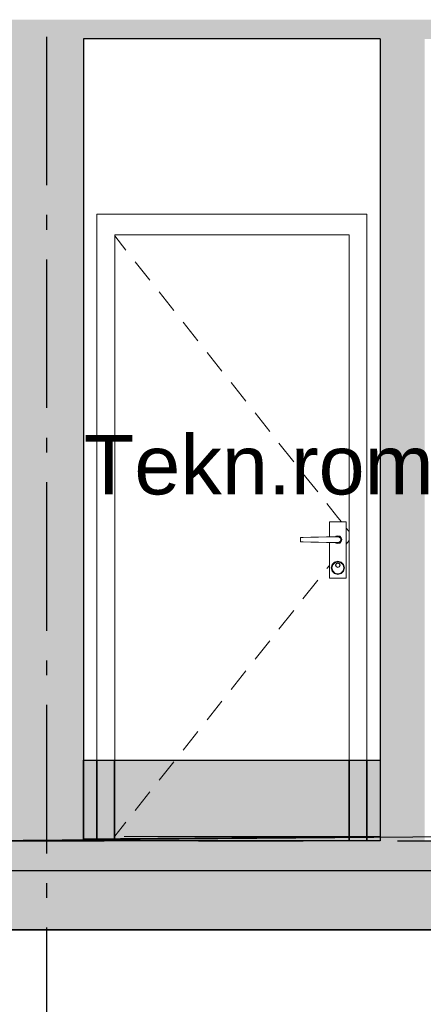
# Model space of a CAD drawing. Header units: millimetres. Extents: x 165469 to 203387225, y -6480348228 to 105421.
# Tile 33 of 67: x 203337847 to 203339207, y -6480310657 to -6480307341. Entities that reach past the tile are written whole.
import ezdxf
from ezdxf.enums import TextEntityAlignment as Align

# ---------------------------------------------------------------- set-up
doc = ezdxf.new("R2010")
doc.units = ezdxf.units.MM
doc.header["$LTSCALE"] = 0.5
doc.header["$MEASUREMENT"] = 0
for name, pattern in [('Akselinje', [1500, 1000, -200, 100, -200]), ('PLINE', [0]), ('Prikk & stiplet', [1340.555525, 705.555534, -352.777767, 0, -282.222223])]:
    doc.linetypes.add(name, pattern=pattern)
doc.layers.add('234- Vinduer_ dører_ porter(Nye konstruksjoner)', color=7, linetype='Continuous', lineweight=0)
doc.layers.add('244- Vinduer_ dører_ foldevegger(Nye konstruksjoner)', color=7, linetype='Continuous', lineweight=0)
for name, color, linetype in [('24-- Innervegger (Skravur)(Nye konstruksjoner)', 7, 'Continuous'), ('24-- Innervegger(Nye konstruksjoner)', 7, 'Continuous'), ('25-- Dekker (Skravur)(Nye konstruksjoner)', 7, 'Continuous'), ('25-- Dekker(Nye konstruksjoner)', 7, 'Continuous'), ('265- Gesimser_ takrenner og nedløp(Nye konstruksjoner)', 7, 'Continuous'), ('711--_E__ Eksisterende terreng(Nye konstruksjoner)', 7, 'Continuous'), ('82-- Modullinjer(Nye konstruksjoner)', 7, 'Continuous'), ('832- Tekst bygning(Nye konstruksjoner)', 7, 'Continuous'), ('842-M___1_100 Målsetting bygning(Nye konstruksjoner)', 7, 'Continuous'), ('878- Annen overflate_visuell informasjon (Skravur)(Nye konstruksjoner)', 7, 'Continuous')]:
    doc.layers.add(name, color=color, linetype=linetype)
doc.styles.add('GENERATED_STYLE_1', font='arial.ttf')
doc.styles.add('GENERATED_STYLE_2', font='arial.ttf')
doc.dimstyles.new('GENERATED_STYLE__1', dxfattribs={"dimtxt": 200, "dimasz": 95, "dimexe": 0.18, "dimexo": 1000, "dimgap": 0, "dimtad": 1, "dimdec": 0, "dimzin": 0, "dimdsep": 46, "dimtxsty": 'GENERATED_STYLE_1', "dimblk": 'ARROWHEAD_6', "dimblk1": 'ARROWHEAD_6', "dimblk2": 'ARROWHEAD_6', "dimcen": 0.09, "dimclrd": 256, "dimclre": 256, "dimclrt": 256, "dimadec": 1, "dimazin": 0, "dimtfac": 1, "dimtdec": 4, "dimtmove": 0, "dimatfit": 3, "dimfxl": 1, "dimtolj": 1, "dimtzin": 0, "dimarcsym": 0})

# ---------------------------------------------------------------- blocks, each defined once
blk = doc.blocks.new('Standard grid marker[9]_6', base_point=(203337937.5, -6480291448.8))
at = {"layer": '82-- Modullinjer(Nye konstruksjoner)', "linetype": 'Akselinje'}
blk.add_line((203337937.5, -6480291648.8), (203337937.5, -6480311206.2), dxfattribs=at)
at = {"layer": '82-- Modullinjer(Nye konstruksjoner)', "style": 'GENERATED_STYLE_2'}
for tag, p in [('AC_MarkerText_1_0', (203337937.5, -6480290773.8)), ('AC_MarkerText_1_1', (203337937.5, -6480311731.3))]:
    blk.add_attdef(tag, text='', height=350, rotation=360, dxfattribs=at).set_placement(p, align=Align.TOP_CENTER)
blk = doc.blocks.new('*D99', base_point=(197185008.2, -6480347906.2))
at = {"layer": '842-M___1_100 Målsetting bygning(Nye konstruksjoner)', "linetype": 'PLINE'}
for p, q in [((203336498.4, -6480307406.2), (203336498.4, -6480307331.2)), ((203336548.4, -6480307456.2), (203336448.4, -6480307356.2)), ((203336598.4, -6480307406.2), (203336404.7, -6480307406.2)), ((203336498.4, -6480310106.2), (203336498.4, -6480307406.2)), ((203336448.4, -6480310056.2), (203336548.4, -6480310156.2)), ((203336598.4, -6480310106.2), (203336404.7, -6480310106.2)), ((203336498.4, -6480310181.2), (203336498.4, -6480310106.2))]:
    blk.add_line(p, q, dxfattribs=at)
at = {"layer": '842-M___1_100 Målsetting bygning(Nye konstruksjoner)', "insert": (203336458.4, -6480309099.4), "char_height": 200, "attachment_point": 7, "rotation": 90, "style": 'GENERATED_STYLE_1'}
blk.add_mtext('\\A1;{\\pql;\\fArial|b0|i0|c0|p0;\\W1.000000;2\xa0700}', dxfattribs=at)
blk = doc.blocks.new('ARROWHEAD_6')
at = {"linetype": 'Continuous'}
for p, q in [((-0.5, -0.5), (0.5, 0.5)), ((0, 0), (-1, 0))]:
    blk.add_line(p, q, dxfattribs=at)
blk = doc.blocks.new('*D107', base_point=(197185008.2, -6480347906.2))
at = {"layer": '842-M___1_100 Målsetting bygning(Nye konstruksjoner)', "linetype": 'PLINE'}
for p, q in [((203348570.5, -6480299741.7), (203348570.5, -6480299666.7)), ((203348620.5, -6480299791.7), (203348520.5, -6480299691.7)), ((203348664.2, -6480299741.7), (203348470.5, -6480299741.7)), ((203348570.5, -6480310106.2), (203348570.5, -6480299741.7)), ((203348520.5, -6480310056.2), (203348620.5, -6480310156.2)), ((203348664.2, -6480310106.2), (203348470.5, -6480310106.2)), ((203348570.5, -6480310181.2), (203348570.5, -6480310106.2))]:
    blk.add_line(p, q, dxfattribs=at)
at = {"layer": '842-M___1_100 Målsetting bygning(Nye konstruksjoner)', "insert": (203348530.5, -6480305305.3), "char_height": 200, "attachment_point": 7, "rotation": 90, "style": 'GENERATED_STYLE_1'}
blk.add_mtext('\\A1;{\\pql;\\fArial|b0|i0|c0|p0;\\W1.000000;10390}', dxfattribs=at)

msp = doc.modelspace()

# ---------------------------------------------------------------- hatches: boundary and pattern name
at = {"layer": '24-- Innervegger (Skravur)(Nye konstruksjoner)', "linetype": 'Continuous'}
for points in [[(203337812.5, -6480310106.3), (203338062.5, -6480310106.3), (203338062.5, -6480307406.2), (203337812.5, -6480307406.2)], [(203339212, -6480307406.2), (203339062, -6480307406.2), (203339062, -6480310106.3), (203339212, -6480310106.3)]]:
    msp.add_hatch(color=256, dxfattribs=at).paths.add_polyline_path(points)
at = {"layer": '25-- Dekker (Skravur)(Nye konstruksjoner)', "linetype": 'Continuous'}
for points in [[(203335950.5, -6480307341.3), (203335950.5, -6480307406.2), (203345524.5, -6480307406.2), (203345524.5, -6480307341.3)], [(203335841.5, -6480310206.3), (203345633.5, -6480310206.3), (203345633.5, -6480310106.3), (203335841.5, -6480310106.3)], [(203335950.5, -6480310206.3), (203335950.5, -6480310406.3), (203345524.5, -6480310406.3), (203345524.5, -6480310206.3)]]:
    msp.add_hatch(color=256, dxfattribs=at).paths.add_polyline_path(points)
at = {"layer": '878- Annen overflate_visuell informasjon (Skravur)(Nye konstruksjoner)', "linetype": 'Continuous'}
for points in [[(203338062.5, -6480309834.6), (203338107.2, -6480309834.6), (203338107.2, -6480310106.3), (203338062.5, -6480310106.3)], [(203338107.2, -6480309834.6), (203338166.6, -6480309834.6), (203338166.6, -6480310106.3), (203338107.2, -6480310106.3)], [(203338166.6, -6480309834.6), (203338957.2, -6480309834.6), (203338957.2, -6480310106.3), (203338166.6, -6480310106.3)], [(203338957.2, -6480309834.6), (203339017.2, -6480309834.6), (203339017.2, -6480310106.3), (203338957.2, -6480310106.3)], [(203339017.2, -6480309834.6), (203339062, -6480309834.6), (203339062, -6480310106.3), (203339017.2, -6480310106.3)]]:
    msp.add_hatch(color=256, dxfattribs=at).paths.add_polyline_path(points)

# ---------------------------------------------------------------- linework, layer by layer
at = {"linetype": 'Prikk & stiplet'}
msp.add_line((203325712.6, -6480310106.3), (203350370.5, -6480310106.3), dxfattribs=at)
at = {"layer": '234- Vinduer_ dører_ porter(Nye konstruksjoner)', "linetype": 'PLINE'}
for p, q in [((203338167.2, -6480308069.4), (203338205, -6480308116.9)), ((203338236, -6480308156.1), (203338285.8, -6480308218.8)), ((203338316.8, -6480308257.9), (203338366.6, -6480308320.6)), ((203338397.6, -6480308359.8), (203338447.4, -6480308422.4)), ((203338478.4, -6480308461.6), (203338528.2, -6480308524.3)), ((203338559.2, -6480308563.5), (203338609, -6480308626.1)), ((203338640, -6480308665.3), (203338689.8, -6480308728)), ((203338720.8, -6480308767.1), (203338770.6, -6480308829.8)), ((203338801.6, -6480308869), (203338851.4, -6480308931.7)), ((203338882.4, -6480308970.8), (203338919.5, -6480309017.6)), ((203338919.5, -6480309017.6), (203338931.2, -6480309032.2)), ((203338947.7, -6480309053.2), (203338957.2, -6480309065.1)), ((203338947.7, -6480309107.3), (203338957.2, -6480309095.4)), ((203338882.4, -6480309189.7), (203338890.7, -6480309179.2)), ((203338801.6, -6480309291.5), (203338851.4, -6480309228.8)), ((203338720.8, -6480309393.4), (203338770.6, -6480309330.7)), ((203338640, -6480309495.2), (203338689.8, -6480309432.5)), ((203338559.2, -6480309597), (203338609, -6480309534.4)), ((203338478.4, -6480309698.9), (203338528.2, -6480309636.2)), ((203338397.6, -6480309800.7), (203338447.4, -6480309738.1)), ((203338316.8, -6480309902.6), (203338366.6, -6480309839.9)), ((203338236, -6480310004.4), (203338285.8, -6480309941.7)), ((203338167.2, -6480310091.1), (203338205, -6480310043.6))]:
    msp.add_line(p, q, dxfattribs=at)
at = {"layer": '24-- Innervegger(Nye konstruksjoner)', "linetype": 'PLINE'}
for p, q in [((203338062.5, -6480307406.2), (203338062.5, -6480310106.3)), ((203339062, -6480307406.2), (203339062, -6480310106.3))]:
    msp.add_line(p, q, dxfattribs=at)
at = {"layer": '244- Vinduer_ dører_ foldevegger(Nye konstruksjoner)', "linetype": 'PLINE'}
for p, q in [((203338107.2, -6480310092.6), (203338107.2, -6480307996.2)), ((203338107.2, -6480307996.2), (203339017.2, -6480307996.2)), ((203339017.2, -6480307996.2), (203339017.2, -6480310092.2)), ((203338167.2, -6480308066.2), (203338167.2, -6480310092)), ((203338957.2, -6480308066.2), (203338167.2, -6480308066.2)), ((203338957.2, -6480310092.2), (203338957.2, -6480308066.2)), ((203338947.7, -6480309032.2), (203338890.7, -6480309032.2)), ((203338890.7, -6480309032.2), (203338890.7, -6480309082.4)), ((203338947.7, -6480309222.2), (203338947.7, -6480309032.2)), ((203338801.8, -6480309085), (203338793.8, -6480309085.2)), ((203338793.8, -6480309085.2), (203338793.8, -6480309099.2)), ((203338827.7, -6480309084.2), (203338801.8, -6480309085)), ((203338854.1, -6480309083.4), (203338827.7, -6480309084.2)), ((203338880.8, -6480309082.6), (203338854.1, -6480309083.4)), ((203338894.2, -6480309082.2), (203338880.8, -6480309082.6)), ((203338919.2, -6480309082.2), (203338894.2, -6480309082.2)), ((203338912.7, -6480309081), (203338911.5, -6480309082.2)), ((203338919.2, -6480309079.2), (203338912.7, -6480309081)), ((203338913.2, -6480309081.9), (203338912.9, -6480309082.2)), ((203338919.2, -6480309080.2), (203338913.2, -6480309081.9)), ((203338925.7, -6480309081), (203338919.2, -6480309079.2)), ((203338925.2, -6480309081.9), (203338919.2, -6480309080.2)), ((203338924.2, -6480309083.6), (203338919.2, -6480309082.2)), ((203338927.9, -6480309087.2), (203338924.2, -6480309083.6)), ((203338929.6, -6480309086.2), (203338925.2, -6480309081.9)), ((203338930.5, -6480309085.8), (203338925.7, -6480309081)), ((203338929.2, -6480309092.2), (203338927.9, -6480309087.2)), ((203338927.9, -6480309097.2), (203338929.2, -6480309092.2)), ((203338931.2, -6480309092.2), (203338929.6, -6480309086.2)), ((203338929.6, -6480309098.2), (203338931.2, -6480309092.2)), ((203338932.2, -6480309092.2), (203338930.5, -6480309085.8)), ((203338930.5, -6480309098.8), (203338932.2, -6480309092.2)), ((203338793.8, -6480309099.2), (203338801.8, -6480309099.5)), ((203338801.8, -6480309099.5), (203338827.7, -6480309100.3)), ((203338827.7, -6480309100.3), (203338854.1, -6480309101.1)), ((203338854.1, -6480309101.1), (203338880.8, -6480309101.9)), ((203338880.8, -6480309101.9), (203338894.2, -6480309102.2)), ((203338890.7, -6480309102.1), (203338890.7, -6480309222.2)), ((203338894.2, -6480309102.2), (203338919.2, -6480309102.2)), ((203338911.5, -6480309102.2), (203338912.7, -6480309103.5)), ((203338912.7, -6480309103.5), (203338919.2, -6480309105.2)), ((203338912.9, -6480309102.2), (203338913.2, -6480309102.6)), ((203338913.2, -6480309102.6), (203338919.2, -6480309104.2)), ((203338919.2, -6480309102.2), (203338924.2, -6480309100.9)), ((203338919.2, -6480309104.2), (203338925.2, -6480309102.6)), ((203338919.2, -6480309105.2), (203338925.7, -6480309103.5)), ((203338924.2, -6480309100.9), (203338927.9, -6480309097.2)), ((203338925.2, -6480309102.6), (203338929.6, -6480309098.2)), ((203338925.7, -6480309103.5), (203338930.5, -6480309098.8)), ((203338900.2, -6480309176.2), (203338897.2, -6480309187.2)), ((203338897.2, -6480309187.2), (203338900.2, -6480309198.2)), ((203338901.9, -6480309177.2), (203338899.2, -6480309187.2)), ((203338899.2, -6480309187.2), (203338901.9, -6480309197.2)), ((203338908.2, -6480309168.2), (203338900.2, -6480309176.2)), ((203338909.2, -6480309169.9), (203338901.9, -6480309177.2)), ((203338919.2, -6480309165.2), (203338908.2, -6480309168.2)), ((203338919.2, -6480309167.2), (203338909.2, -6480309169.9)), ((203338913.6, -6480309172.6), (203338911.2, -6480309178.2)), ((203338911.2, -6480309178.2), (203338913.6, -6480309183.9)), ((203338914.3, -6480309173.3), (203338912.2, -6480309178.2)), ((203338912.2, -6480309178.2), (203338914.3, -6480309183.2)), ((203338919.2, -6480309170.2), (203338913.6, -6480309172.6)), ((203338913.6, -6480309183.9), (203338919.2, -6480309186.2)), ((203338919.2, -6480309171.2), (203338914.3, -6480309173.3)), ((203338914.3, -6480309183.2), (203338919.2, -6480309185.2)), ((203338930.2, -6480309168.2), (203338919.2, -6480309165.2)), ((203338929.2, -6480309169.9), (203338919.2, -6480309167.2)), ((203338924.9, -6480309172.6), (203338919.2, -6480309170.2)), ((203338924.2, -6480309173.3), (203338919.2, -6480309171.2)), ((203338919.2, -6480309185.2), (203338924.2, -6480309183.2)), ((203338919.2, -6480309186.2), (203338924.9, -6480309183.9)), ((203338926.2, -6480309178.2), (203338924.2, -6480309173.3)), ((203338924.2, -6480309183.2), (203338926.2, -6480309178.2)), ((203338927.2, -6480309178.2), (203338924.9, -6480309172.6)), ((203338924.9, -6480309183.9), (203338927.2, -6480309178.2)), ((203338936.6, -6480309177.2), (203338929.2, -6480309169.9)), ((203338938.3, -6480309176.2), (203338930.2, -6480309168.2)), ((203338939.2, -6480309187.2), (203338936.6, -6480309177.2)), ((203338936.6, -6480309197.2), (203338939.2, -6480309187.2)), ((203338941.2, -6480309187.2), (203338938.3, -6480309176.2)), ((203338938.3, -6480309198.2), (203338941.2, -6480309187.2)), ((203338890.7, -6480309222.2), (203338947.7, -6480309222.2)), ((203338900.2, -6480309198.2), (203338908.2, -6480309206.3)), ((203338901.9, -6480309197.2), (203338909.2, -6480309204.6)), ((203338908.2, -6480309206.3), (203338919.2, -6480309209.2)), ((203338909.2, -6480309204.6), (203338919.2, -6480309207.2)), ((203338919.2, -6480309207.2), (203338929.2, -6480309204.6)), ((203338919.2, -6480309209.2), (203338930.2, -6480309206.3)), ((203338929.2, -6480309204.6), (203338936.6, -6480309197.2)), ((203338930.2, -6480309206.3), (203338938.3, -6480309198.2)), ((203338198.9, -6480310092.2), (203338957.2, -6480310092.2)), ((203338957.2, -6480310092.8), (203338957.2, -6480310092.2))]:
    msp.add_line(p, q, dxfattribs=at)
at = {"layer": '25-- Dekker(Nye konstruksjoner)', "linetype": 'PLINE'}
for p, q in [((203339062, -6480307406.2), (203338062.5, -6480307406.2)), ((203339062, -6480310106.3), (203338062.5, -6480310106.3)), ((203345524.5, -6480310406.3), (203335950.5, -6480310406.3))]:
    msp.add_line(p, q, dxfattribs=at)
at = {"layer": '265- Gesimser_ takrenner og nedløp(Nye konstruksjoner)', "linetype": 'PLINE'}
for p, q in [((203335948.8, -6480310206.3), (203345526.2, -6480310206.3)), ((203335948.8, -6480310406.3), (203345526.2, -6480310406.3))]:
    msp.add_line(p, q, dxfattribs=at)
at = {"layer": '711--_E__ Eksisterende terreng(Nye konstruksjoner)', "linetype": 'PLINE'}
msp.add_line((203339062, -6480310091.8), (203338062.5, -6480310101.2), dxfattribs=at)
at = {"layer": '711--_E__ Eksisterende terreng(Nye konstruksjoner)', "linetype": 'PLINE', "flags": 128}
msp.add_lwpolyline([(203334237.8, -6480309882.6), (203334464.9, -6480309865), (203337291.7, -6480310086.2), (203337495.8, -6480310104.8), (203337530.4, -6480310105.9), (203337549.3, -6480310106.2), (203337555.1, -6480310106.1), (203337577.5, -6480310106.3), (203337595, -6480310106.3), (203345870.5, -6480310036.1)], dxfattribs=at)
at = {"layer": '878- Annen overflate_visuell informasjon (Skravur)(Nye konstruksjoner)', "linetype": 'PLINE', "flags": 128}
for points in [[(203338062.5, -6480309834.6), (203338107.2, -6480309834.6), (203338107.2, -6480310106.3), (203338062.5, -6480310106.3)], [(203338107.2, -6480309834.6), (203338166.6, -6480309834.6), (203338166.6, -6480310106.3), (203338107.2, -6480310106.3)], [(203338166.6, -6480309834.6), (203338957.2, -6480309834.6), (203338957.2, -6480310106.3), (203338166.6, -6480310106.3)], [(203338957.2, -6480309834.6), (203339017.2, -6480309834.6), (203339017.2, -6480310106.3), (203338957.2, -6480310106.3)], [(203339017.2, -6480309834.6), (203339062, -6480309834.6), (203339062, -6480310106.3), (203339017.2, -6480310106.3)]]:
    msp.add_lwpolyline(points, close=True, dxfattribs=at)

# ---------------------------------------------------------------- block references
at = {"layer": '82-- Modullinjer(Nye konstruksjoner)', "linetype": 'PLINE'}
msp.add_blockref('Standard grid marker[9]_6', (203337937.5, -6480291448.8), dxfattribs=at)

# ---------------------------------------------------------------- texts
at = {"layer": '832- Tekst bygning(Nye konstruksjoner)', "linetype": 'Continuous', "insert": (203338062.5, -6480308739.9), "char_height": 200, "attachment_point": 1, "style": 'GENERATED_STYLE_1'}
msp.add_mtext('\\A1;{\\pql;\\fArial|b0|i0|c0|p0;\\W1.000000;Tekn.rom}', dxfattribs=at)

# ---------------------------------------------------------------- dimensions: what is measured, and where the dimension line sits
at = {"layer": '842-M___1_100 Målsetting bygning(Nye konstruksjoner)', "linetype": 'Continuous'}
dim = msp.add_linear_dim(base=(203348570.5, -6480299741.7), p1=(203347970.5, -6480310106.3), p2=(203337987.5, -6480299741.7), angle=90, text='10390', dimstyle='GENERATED_STYLE__1', dxfattribs=at)
dim.commit()
dim.dimension.update_dxf_attribs({"geometry": '*D107', "text_midpoint": (203348430.5, -6480304924.8), "dimtype": 160, "text_rotation": 90})
dim = msp.add_linear_dim(base=(203336498.4, -6480307406.2), p1=(203345537.5, -6480310106.3), p2=(203342262.1, -6480307406.2), angle=90, dimstyle='GENERATED_STYLE__1', dxfattribs=at)
dim.commit()
dim.dimension.update_dxf_attribs({"geometry": '*D99', "text_midpoint": (203336358.4, -6480308756.4), "dimtype": 160, "text_rotation": 90})

doc.saveas('drawing.dxf')
